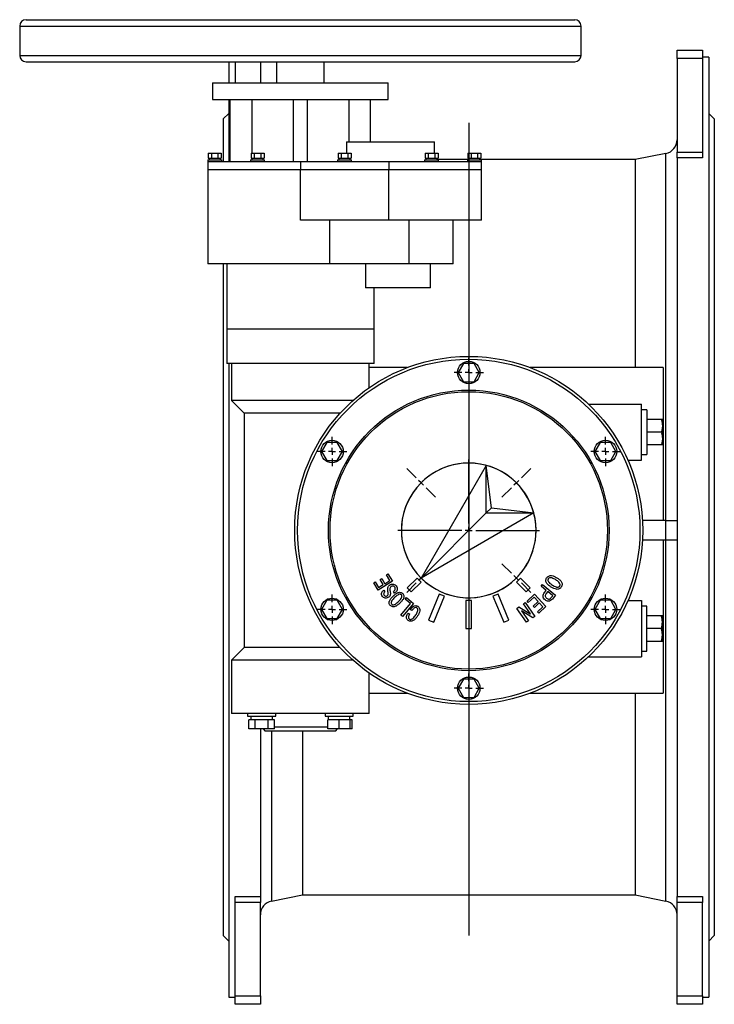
# Model space of a CAD drawing. Extents: x 1322 to 3079, y -78 to 1221.
# Tile 5 of 5: x 2584 to 3079, y 482 to 1184. Entities that reach past the tile are written whole.
import ezdxf

# ---------------------------------------------------------------- set-up
doc = ezdxf.new("R2010")
doc.units = 0
doc.header["$LTSCALE"] = 5
doc.layers.get('0').update_dxf_attribs({"linetype": 'CONTINUOUS'})
doc.layers.add('0_18', color=7, linetype='CONTINUOUS')

# ---------------------------------------------------------------- blocks, each defined once
blk = doc.blocks.new('SW_CENTERMARKSYMBOL_21')
at = {"layer": '0_18', "color": 0}
for p, q in [((0, 1), (0, 2.1)), ((-1, 0), (-2.1, 0)), ((0, 0), (-0.5, 0)), ((0, 0), (0, 0.5)), ((0, 0), (0, -0.5)), ((0, 0), (0.5, 0)), ((1, 0), (2.1, 0)), ((0, -1), (0, -2.1))]:
    blk.add_line(p, q, dxfattribs=at)
blk = doc.blocks.new('SW_CENTERMARKSYMBOL_22')
at = {"layer": '0_18', "color": 0}
for p, q in [((0, 1), (0, 2.1)), ((-1, 0), (-2.1, 0)), ((0, 0), (-0.5, 0)), ((0, 0), (0, 0.5)), ((0, 0), (0, -0.5)), ((0, 0), (0.5, 0)), ((1, 0), (2.1, 0)), ((0, -1), (0, -2.1))]:
    blk.add_line(p, q, dxfattribs=at)
blk = doc.blocks.new('SW_CENTERMARKSYMBOL_23')
at = {"layer": '0_18', "color": 0}
for p, q in [((0, 1), (0, 2.1)), ((-1, 0), (-2.1, 0)), ((0, 0), (-0.5, 0)), ((0, 0), (0, 0.5)), ((0, 0), (0, -0.5)), ((0, 0), (0.5, 0)), ((1, 0), (2.1, 0)), ((0, -1), (0, -2.1))]:
    blk.add_line(p, q, dxfattribs=at)
blk = doc.blocks.new('SW_CENTERMARKSYMBOL_24')
at = {"layer": '0_18', "color": 0}
for p, q in [((0, 1), (0, 2.1)), ((-1, 0), (-2.1, 0)), ((0, 0), (-0.5, 0)), ((0, 0), (0, 0.5)), ((0, 0), (0, -0.5)), ((0, 0), (0.5, 0)), ((1, 0), (2.1, 0)), ((0, -1), (0, -2.1))]:
    blk.add_line(p, q, dxfattribs=at)
blk = doc.blocks.new('SW_CENTERMARKSYMBOL_25')
at = {"layer": '0_18', "color": 0}
for p, q in [((0, 1), (0, 2.1)), ((-1, 0), (-2.1, 0)), ((0, 0), (-0.5, 0)), ((0, 0), (0, 0.5)), ((0, 0), (0, -0.5)), ((0, 0), (0.5, 0)), ((1, 0), (2.1, 0)), ((0, -1), (0, -2.1))]:
    blk.add_line(p, q, dxfattribs=at)
blk = doc.blocks.new('SW_CENTERMARKSYMBOL_26')
at = {"layer": '0_18', "color": 0}
for p, q in [((0, 1), (0, 2.1)), ((-1, 0), (-2.1, 0)), ((0, 0), (-0.5, 0)), ((0, 0), (0, 0.5)), ((0, 0), (0, -0.5)), ((0, 0), (0.5, 0)), ((1, 0), (2.1, 0)), ((0, -1), (0, -2.1))]:
    blk.add_line(p, q, dxfattribs=at)
blk = doc.blocks.new('SW_CENTERMARKSYMBOL_27')
at = {"layer": '0_18', "color": 0}
for p, q in [((-6.79, -5.79), (-6.79, 3.31)), ((-14.28, 0.71), (-15.63, 2.05)), ((0.71, 0.71), (2.05, 2.05)), ((-13.58, 0), (-13.93, 0.35)), ((0, 0), (-0.35, -0.35)), ((0, 0), (0.35, 0.35)), ((-13.58, 0), (-13.22, -0.35)), ((-12.87, -0.71), (-11.53, -2.05)), ((-0.71, -0.71), (-2.05, -2.05)), ((-7.79, -6.79), (-16.89, -6.79)), ((-6.79, -6.79), (-7.29, -6.79)), ((-6.79, -6.79), (-6.79, -6.29)), ((-6.79, -6.79), (-6.79, -7.29)), ((-6.79, -6.79), (-6.29, -6.79)), ((-5.79, -6.79), (3.31, -6.79)), ((-6.79, -7.79), (-6.79, -16.89)), ((-12.87, -12.87), (-11.53, -11.53)), ((-0.71, -12.87), (-2.05, -11.53)), ((-13.58, -13.58), (-13.93, -13.93)), ((-13.58, -13.58), (-13.22, -13.22)), ((0, -13.58), (-0.35, -13.22)), ((0, -13.58), (0.35, -13.93)), ((-14.28, -14.28), (-15.63, -15.63)), ((0.71, -14.28), (2.05, -15.63))]:
    blk.add_line(p, q, dxfattribs=at)
for start, end in [(50.9683, 129.0317), (132.0158, 135), (45, 47.9842), (42.0158, 45), (140.9683, 219.0317), (135, 137.9842), (320.9683, 39.0317), (222.0158, 225), (225, 227.9842), (312.0158, 315), (315, 317.9842), (230.9683, 309.0317)]:
    blk.add_arc((-6.79, -6.79), 9.6, start, end, dxfattribs=at)

msp = doc.modelspace()

# ---------------------------------------------------------------- linework, layer by layer
at = {"color": 7, "linetype": 'CONTINUOUS'}
for p, q in [((2583.58, 1179.31), (2583.58, 1158.31)), ((2588.08, 1183.81), (2979.08, 1183.81)), ((2983.58, 1158.31), (2983.58, 1179.31)), ((3052.08, 1162.06), (3070.08, 1162.06)), ((3052.08, 1156.13), (3052.08, 1162.06)), ((3070.08, 1162.06), (3070.08, 1156.13)), ((2588.08, 1153.81), (2979.08, 1153.81)), ((2732.58, 1153.81), (2732.58, 1138.81)), ((2737.08, 1153.81), (2737.08, 1138.81)), ((2755.08, 1153.81), (2755.08, 1138.81)), ((2766.58, 1153.81), (2766.58, 1138.81)), ((2800.58, 1138.81), (2800.58, 1153.81)), ((3070.08, 1156.13), (3052.08, 1156.13)), ((3052.08, 1156.13), (3052.08, 1089.49)), ((3074.58, 1157.06), (3070.08, 1157.06)), ((3070.08, 1156.13), (3070.08, 1089.49)), ((3074.58, 1157.06), (3074.58, 487.06)), ((2721.08, 1138.81), (2721.08, 1126.81)), ((2721.08, 1138.81), (2846.08, 1138.81)), ((2846.08, 1126.81), (2846.08, 1138.81)), ((2721.08, 1126.81), (2846.08, 1126.81)), ((2732.58, 1126.81), (2732.58, 1082.81)), ((2733.58, 1082.81), (2733.58, 1126.81)), ((2748.93, 1126.81), (2748.93, 1088.61)), ((2778.58, 1082.81), (2778.58, 1126.81)), ((2788.58, 1082.81), (2788.58, 1126.81)), ((2818.22, 1126.81), (2818.22, 1096.81)), ((2833.58, 1096.81), (2833.58, 1126.81)), ((2732.58, 1117.06), (2728.58, 1113.06)), ((3078.58, 1113.06), (3074.58, 1117.06)), ((2728.58, 1113.06), (2728.58, 1082.81)), ((3078.58, 1113.06), (3078.58, 531.06)), ((2816.41, 1096.81), (2816.41, 1088.61)), ((2816.41, 1096.81), (2879.08, 1096.81)), ((2879.08, 1088.61), (2879.08, 1096.81)), ((2717.96, 1088.61), (2717.96, 1085.11)), ((2717.96, 1088.61), (2720.27, 1088.61)), ((2720.27, 1088.61), (2720.27, 1085.11)), ((2720.27, 1088.61), (2724.89, 1088.61)), ((2724.89, 1088.61), (2724.89, 1085.11)), ((2724.89, 1088.61), (2727.19, 1088.61)), ((2727.19, 1088.61), (2727.19, 1085.11)), ((2748.46, 1088.61), (2748.46, 1085.11)), ((2748.46, 1088.61), (2750.77, 1088.61)), ((2750.77, 1088.61), (2750.77, 1085.11)), ((2750.77, 1088.61), (2755.39, 1088.61)), ((2755.39, 1088.61), (2755.39, 1085.11)), ((2755.39, 1088.61), (2757.69, 1088.61)), ((2757.69, 1088.61), (2757.69, 1085.11)), ((2810.46, 1088.61), (2810.46, 1085.11)), ((2810.46, 1088.61), (2812.77, 1088.61)), ((2812.77, 1088.61), (2812.77, 1085.11)), ((2812.77, 1088.61), (2817.39, 1088.61)), ((2817.39, 1088.61), (2817.39, 1085.11)), ((2817.39, 1088.61), (2819.69, 1088.61)), ((2819.69, 1088.61), (2819.69, 1085.11)), ((2872.46, 1088.61), (2872.46, 1085.11)), ((2872.46, 1088.61), (2874.77, 1088.61)), ((2874.77, 1088.61), (2874.77, 1085.11)), ((2874.77, 1088.61), (2879.39, 1088.61)), ((2879.39, 1088.61), (2879.39, 1085.11)), ((2879.39, 1088.61), (2881.69, 1088.61)), ((2881.69, 1088.61), (2881.69, 1085.11)), ((2902.96, 1088.61), (2902.96, 1085.11)), ((2902.96, 1088.61), (2905.27, 1088.61)), ((2905.27, 1088.61), (2905.27, 1085.11)), ((2905.27, 1088.61), (2909.89, 1088.61)), ((2909.89, 1088.61), (2909.89, 1085.11)), ((2909.89, 1088.61), (2912.19, 1088.61)), ((2912.19, 1088.61), (2912.19, 1085.11)), ((3044.04, 1088.45), (3022.08, 1084.06)), ((3052.08, 1089.49), (3070.08, 1089.49)), ((3052.08, 1085.27), (3052.08, 1089.49)), ((3070.08, 1089.49), (3070.08, 1085.27)), ((2717.58, 1083.81), (2717.58, 1082.81)), ((2717.58, 1083.81), (2727.58, 1083.81)), ((2717.58, 1082.81), (2717.58, 1076.81)), ((2717.58, 1082.81), (2750.58, 1082.81)), ((2717.96, 1085.11), (2719.11, 1085.11)), ((2718.58, 1085.11), (2718.58, 1083.81)), ((2719.11, 1085.11), (2720.27, 1085.11)), ((2720.27, 1085.11), (2722.58, 1085.11)), ((2722.58, 1085.11), (2724.89, 1085.11)), ((2724.89, 1085.11), (2726.04, 1085.11)), ((2726.04, 1085.11), (2727.19, 1085.11)), ((2726.58, 1083.81), (2726.58, 1085.11)), ((2727.58, 1082.81), (2727.58, 1083.81)), ((2748.08, 1083.81), (2748.08, 1082.81)), ((2748.08, 1083.81), (2758.08, 1083.81)), ((2748.46, 1085.11), (2749.61, 1085.11)), ((2748.93, 1085.11), (2748.93, 1083.81)), ((2749.08, 1085.11), (2749.08, 1083.81)), ((2749.61, 1085.11), (2750.77, 1085.11)), ((2750.58, 1082.81), (2783.58, 1082.81)), ((2750.77, 1085.11), (2753.08, 1085.11)), ((2753.08, 1085.11), (2755.39, 1085.11)), ((2755.39, 1085.11), (2756.54, 1085.11)), ((2756.54, 1085.11), (2757.69, 1085.11)), ((2757.08, 1083.81), (2757.08, 1085.11)), ((2758.08, 1082.81), (2758.08, 1083.81)), ((2783.58, 1082.81), (2783.58, 1076.81)), ((2783.58, 1082.81), (2815.08, 1082.81)), ((2810.08, 1083.81), (2810.08, 1082.81)), ((2810.08, 1083.81), (2820.08, 1083.81)), ((2810.46, 1085.11), (2811.61, 1085.11)), ((2811.08, 1085.11), (2811.08, 1083.81)), ((2811.61, 1085.11), (2812.77, 1085.11)), ((2812.77, 1085.11), (2815.08, 1085.11)), ((2815.08, 1085.11), (2817.39, 1085.11)), ((2815.08, 1082.81), (2846.58, 1082.81)), ((2817.39, 1085.11), (2818.54, 1085.11)), ((2818.54, 1085.11), (2819.69, 1085.11)), ((2819.08, 1083.81), (2819.08, 1085.11)), ((2820.08, 1082.81), (2820.08, 1083.81)), ((2846.58, 1082.81), (2846.58, 1076.81)), ((2846.58, 1082.81), (2879.58, 1082.81)), ((2872.08, 1083.81), (2872.08, 1082.81)), ((2872.08, 1083.81), (2882.08, 1083.81)), ((2872.46, 1085.11), (2873.61, 1085.11)), ((2873.08, 1085.11), (2873.08, 1083.81)), ((2873.61, 1085.11), (2874.77, 1085.11)), ((2874.77, 1085.11), (2877.08, 1085.11)), ((2877.08, 1085.11), (2879.39, 1085.11)), ((2879.39, 1085.11), (2880.54, 1085.11)), ((2879.58, 1082.81), (2912.58, 1082.81)), ((2880.54, 1085.11), (2881.69, 1085.11)), ((2881.08, 1083.81), (2881.08, 1085.11)), ((2903.58, 1084.06), (2881.08, 1084.06)), ((2882.08, 1082.81), (2882.08, 1083.81)), ((2902.58, 1083.81), (2902.58, 1082.81)), ((2902.58, 1083.81), (2912.58, 1083.81)), ((2902.96, 1085.11), (2904.11, 1085.11)), ((2903.58, 1085.11), (2903.58, 1083.81)), ((2904.11, 1085.11), (2905.27, 1085.11)), ((2905.27, 1085.11), (2907.58, 1085.11)), ((2907.58, 1085.11), (2909.89, 1085.11)), ((2909.89, 1085.11), (2911.04, 1085.11)), ((2911.04, 1085.11), (2912.19, 1085.11)), ((2911.58, 1083.81), (2911.58, 1085.11)), ((3022.08, 1084.06), (2911.58, 1084.06)), ((2912.58, 1082.81), (2912.58, 1083.81)), ((2912.58, 1076.81), (2912.58, 1082.81)), ((3022.08, 1084.06), (3022.08, 935.81)), ((3070.08, 1085.27), (3052.08, 1085.27)), ((3052.08, 1085.27), (3052.08, 558.84)), ((2717.58, 1076.81), (2717.58, 1009.81)), ((2783.58, 1076.81), (2717.58, 1076.81)), ((2783.58, 1040.81), (2783.58, 1076.81)), ((2846.58, 1076.81), (2783.58, 1076.81)), ((2846.58, 1040.81), (2846.58, 1076.81)), ((2912.58, 1076.81), (2846.58, 1076.81)), ((2912.58, 1040.81), (2912.58, 1076.81)), ((2846.58, 1040.81), (2783.58, 1040.81)), ((2804.53, 1009.81), (2804.53, 1040.81)), ((2912.58, 1040.81), (2846.58, 1040.81)), ((2861.18, 1009.81), (2861.18, 1040.81)), ((2892.58, 1009.81), (2892.58, 1040.81)), ((2804.53, 1009.81), (2717.58, 1009.81)), ((2728.58, 1009.81), (2728.58, 531.06)), ((2731.08, 1009.81), (2731.08, 963.31)), ((2861.18, 1009.81), (2804.53, 1009.81)), ((2829.9, 1009.81), (2829.9, 992.81)), ((2892.58, 1009.81), (2861.18, 1009.81)), ((2876.38, 992.81), (2876.38, 1009.81)), ((2876.38, 992.81), (2829.9, 992.81)), ((2836.08, 963.31), (2836.08, 992.81)), ((2731.08, 963.31), (2731.08, 938.81)), ((2836.08, 963.31), (2731.08, 963.31)), ((2836.08, 938.81), (2836.08, 963.31)), ((2836.08, 938.81), (2731.08, 938.81)), ((2732.58, 938.81), (2732.58, 487.06)), ((2734.58, 938.81), (2734.58, 912.31)), ((2832.58, 921.47), (2832.58, 938.81)), ((2859.76, 935.81), (2832.58, 935.81)), ((2899.82, 938.81), (2896.07, 932.31)), ((2907.33, 938.81), (2899.82, 938.81)), ((2911.08, 932.31), (2907.33, 938.81)), ((3042.08, 935.81), (2947.39, 935.81)), ((3042.08, 935.81), (3042.08, 826.81)), ((2896.07, 932.31), (2899.82, 925.81)), ((2907.33, 925.81), (2911.08, 932.31)), ((2899.82, 925.81), (2907.33, 925.81)), ((2734.58, 912.31), (2743.58, 903.31)), ((2820.99, 912.31), (2734.58, 912.31)), ((2988.88, 909.81), (3026.58, 909.81)), ((3026.58, 869.81), (3026.58, 909.81)), ((3030.58, 905.81), (3026.58, 905.81)), ((3030.58, 905.81), (3030.58, 873.81)), ((2743.58, 903.31), (2743.58, 736.31)), ((2811.9, 903.31), (2743.58, 903.31)), ((3040.76, 898.9), (3030.58, 898.9)), ((3041.58, 898.9), (3041.58, 894.35)), ((3041.58, 894.35), (3041.58, 885.26)), ((3040.76, 889.81), (3030.58, 889.81)), ((3041.58, 885.26), (3041.58, 880.71)), ((2802.39, 882.56), (2798.64, 876.06)), ((2809.9, 882.56), (2802.39, 882.56)), ((2813.65, 876.06), (2809.9, 882.56)), ((2997.25, 882.56), (2993.5, 876.06)), ((3004.76, 882.56), (2997.25, 882.56)), ((3008.51, 876.06), (3004.76, 882.56)), ((3040.76, 880.71), (3030.58, 880.71)), ((2798.64, 876.06), (2802.39, 869.56)), ((2809.9, 869.56), (2813.65, 876.06)), ((2993.5, 876.06), (2997.25, 869.56)), ((3004.76, 869.56), (3008.51, 876.06)), ((3026.58, 873.81), (3030.58, 873.81)), ((2802.39, 869.56), (2809.9, 869.56)), ((2916, 866.17), (2869.63, 785.87)), ((2916, 832.23), (2916, 866.17)), ((2919.71, 835.94), (2916, 866.17)), ((2997.25, 869.56), (3004.76, 869.56)), ((3017.05, 869.81), (3026.58, 869.81)), ((2916, 832.23), (2919.71, 835.94)), ((2919.71, 835.94), (2949.94, 832.23)), ((2916, 832.23), (2869.63, 785.87)), ((2949.94, 832.23), (2869.63, 785.87)), ((2916, 832.23), (2949.94, 832.23)), ((3044.08, 826.81), (3027.38, 826.81)), ((3044.08, 812.81), (3044.08, 826.81)), ((3044.08, 826.81), (3052.08, 826.81)), ((3044.08, 812.81), (3027.38, 812.81)), ((3042.08, 812.81), (3042.08, 703.81)), ((3052.08, 812.81), (3044.08, 812.81)), ((2844.87, 788.26), (2846.02, 788.95)), ((2847.4, 784.06), (2844.87, 788.26)), ((2846.02, 788.95), (2849.28, 783.52)), ((2835.84, 782.48), (2836.99, 783.17)), ((2838.95, 777.31), (2835.84, 782.48)), ((2836.99, 783.17), (2839.36, 779.23)), ((2849.28, 783.52), (2838.95, 777.31)), ((2839.36, 779.23), (2842.56, 781.15)), ((2840.38, 784.77), (2841.53, 785.47)), ((2842.56, 781.15), (2840.38, 784.77)), ((2841.53, 785.47), (2843.71, 781.84)), ((2843.71, 781.84), (2847.4, 784.06)), ((2866.81, 785.87), (2859.74, 778.79)), ((2862.56, 775.97), (2869.63, 783.04)), ((2869.63, 783.04), (2866.81, 785.87)), ((2940.35, 785.87), (2937.52, 783.04)), ((2937.52, 783.04), (2944.59, 775.97)), ((2947.42, 778.79), (2940.35, 785.87)), ((2955.22, 779.97), (2956.24, 781.21)), ((2958.83, 777.01), (2955.22, 779.97)), ((2956.24, 781.21), (2965.46, 773.64)), ((2843.03, 777.24), (2843.89, 776.1)), ((2849.92, 776.33), (2850.25, 776.59)), ((2850.79, 775.2), (2849.92, 776.33)), ((2851.18, 775.49), (2850.79, 775.2)), ((2858.28, 770.92), (2859.14, 771.94)), ((2859.14, 771.94), (2864.15, 767.74)), ((2859.74, 778.79), (2862.56, 775.97)), ((2882.59, 774.38), (2874.94, 755.9)), ((2878.64, 754.37), (2886.29, 772.85)), ((2886.29, 772.85), (2882.59, 774.38)), ((2924.56, 774.38), (2920.86, 772.85)), ((2920.86, 772.85), (2928.52, 754.37)), ((2932.21, 755.9), (2924.56, 774.38)), ((2944.59, 775.97), (2947.42, 778.79)), ((2945.14, 769.45), (2950.37, 774.28)), ((2950.09, 772.21), (2946.04, 768.47)), ((2952.98, 769.08), (2950.09, 772.21)), ((2950.37, 774.28), (2958.47, 765.5)), ((2957.55, 775.44), (2958.83, 777.01)), ((2959.86, 776.16), (2958.84, 774.92)), ((2963.42, 773.24), (2959.86, 776.16)), ((2962.4, 772), (2963.42, 773.24)), ((2965.46, 773.64), (2963.16, 770.83)), ((2802.39, 770.06), (2798.64, 763.56)), ((2809.9, 770.06), (2802.39, 770.06)), ((2813.65, 763.56), (2809.9, 770.06)), ((2855.3, 759.45), (2862.18, 767.65)), ((2864.15, 767.74), (2856.41, 758.52)), ((2862.18, 767.65), (2858.28, 770.92)), ((2901.58, 769.81), (2901.58, 749.81)), ((2905.58, 769.81), (2901.58, 769.81)), ((2905.58, 749.81), (2905.58, 769.81)), ((2937.86, 764.24), (2939.31, 765.25)), ((2939.31, 765.25), (2947.47, 760.28)), ((2942.55, 767.5), (2943.88, 768.42)), ((2947.53, 760.33), (2942.55, 767.5)), ((2943.88, 768.42), (2950.75, 758.53)), ((2946.04, 768.47), (2945.14, 769.45)), ((2949.49, 765.86), (2952.98, 769.08)), ((2950.39, 764.89), (2949.49, 765.86)), ((2953.88, 768.11), (2950.39, 764.89)), ((2952.6, 761.88), (2956.39, 765.39)), ((2958.47, 765.5), (2953.49, 760.91)), ((2956.39, 765.39), (2953.88, 768.11)), ((2997.25, 770.06), (2993.5, 763.56)), ((3004.76, 770.06), (2997.25, 770.06)), ((3008.51, 763.56), (3004.76, 770.06)), ((3017.05, 769.81), (3026.58, 769.81)), ((3026.58, 769.81), (3026.58, 729.81)), ((3030.58, 765.81), (3026.58, 765.81)), ((3030.58, 733.81), (3030.58, 765.81)), ((2798.64, 763.56), (2802.39, 757.06)), ((2809.9, 757.06), (2813.65, 763.56)), ((2856.41, 758.52), (2855.3, 759.45)), ((2860.35, 760.94), (2861.49, 760.18)), ((2863.12, 762.63), (2861.93, 763.42)), ((2944.74, 754.35), (2937.86, 764.24)), ((2941.14, 762.49), (2941.08, 762.45)), ((2941.08, 762.45), (2946.07, 755.28)), ((2949.31, 757.53), (2941.14, 762.49)), ((2947.47, 760.28), (2947.53, 760.33)), ((2950.75, 758.53), (2949.31, 757.53)), ((2953.49, 760.91), (2952.6, 761.88)), ((2993.5, 763.56), (2997.25, 757.06)), ((3004.76, 757.06), (3008.51, 763.56)), ((3040.76, 758.9), (3030.58, 758.9)), ((3041.58, 754.35), (3041.58, 758.9)), ((2802.39, 757.06), (2809.9, 757.06)), ((2874.94, 755.9), (2878.64, 754.37)), ((2928.52, 754.37), (2932.21, 755.9)), ((2946.07, 755.28), (2944.74, 754.35)), ((2997.25, 757.06), (3004.76, 757.06)), ((3041.58, 745.26), (3041.58, 754.35)), ((2901.58, 749.81), (2905.58, 749.81)), ((3040.76, 749.81), (3030.58, 749.81)), ((3041.58, 740.71), (3041.58, 745.26)), ((3040.76, 740.71), (3030.58, 740.71)), ((2743.58, 736.31), (2734.58, 727.31)), ((2811.9, 736.31), (2743.58, 736.31)), ((3026.58, 733.81), (3030.58, 733.81)), ((2734.58, 727.31), (2734.58, 689.31)), ((2820.99, 727.31), (2734.58, 727.31)), ((2988.88, 729.81), (3026.58, 729.81)), ((2832.58, 689.31), (2832.58, 718.15)), ((2899.82, 713.81), (2896.07, 707.31)), ((2907.33, 713.81), (2899.82, 713.81)), ((2911.08, 707.31), (2907.33, 713.81)), ((2832.58, 703.81), (2859.76, 703.81)), ((2896.07, 707.31), (2899.82, 700.81)), ((2907.33, 700.81), (2911.08, 707.31)), ((2947.39, 703.81), (3042.08, 703.81)), ((3022.08, 703.81), (3022.08, 560.06)), ((2899.82, 700.81), (2907.33, 700.81)), ((2748.93, 689.31), (2734.58, 689.31)), ((2746, 689.31), (2746, 687.31)), ((2818.22, 689.31), (2748.93, 689.31)), ((2766, 687.31), (2766, 689.31)), ((2801.15, 689.31), (2801.15, 687.31)), ((2832.58, 689.31), (2818.22, 689.31)), ((2821.15, 687.31), (2821.15, 689.31)), ((2746, 687.31), (2766, 687.31)), ((2746.76, 678.31), (2746.76, 684.71)), ((2751.38, 684.71), (2746.76, 684.71)), ((2748.3, 687.31), (2748.3, 684.71)), ((2751.38, 678.31), (2751.38, 684.71)), ((2760.62, 684.71), (2751.38, 684.71)), ((2760.62, 678.31), (2760.62, 684.71)), ((2765.24, 684.71), (2760.62, 684.71)), ((2763.7, 684.71), (2763.7, 687.31)), ((2765.24, 678.31), (2765.24, 684.71)), ((2801.15, 687.31), (2811.15, 687.31)), ((2803.15, 678.31), (2803.15, 684.71)), ((2811.15, 684.71), (2803.15, 684.71)), ((2803.45, 687.31), (2803.45, 684.71)), ((2811.15, 687.31), (2821.15, 687.31)), ((2811.15, 678.31), (2811.15, 684.71)), ((2819.15, 684.71), (2811.15, 684.71)), ((2818.85, 684.71), (2818.85, 687.31)), ((2819.15, 678.31), (2819.15, 684.71)), ((2820.39, 684.71), (2819.15, 684.71)), ((2820.39, 678.31), (2820.39, 684.71)), ((2751.38, 678.31), (2746.76, 678.31)), ((2760.62, 678.31), (2751.38, 678.31)), ((2755.08, 678.31), (2755.08, 558.84)), ((2757.08, 678.31), (2758.58, 676.81)), ((2808.58, 676.81), (2758.58, 676.81)), ((2765.24, 678.31), (2760.62, 678.31)), ((2765.24, 679.81), (2803.15, 679.81)), ((2785.08, 676.81), (2785.08, 560.06)), ((2811.15, 678.31), (2803.15, 678.31)), ((2808.58, 676.81), (2810.08, 678.31)), ((2819.15, 678.31), (2811.15, 678.31)), ((2820.39, 678.31), (2819.15, 678.31)), ((2737.08, 558.84), (2755.08, 558.84)), ((2737.08, 554.62), (2737.08, 558.84)), ((2755.08, 554.62), (2737.08, 554.62)), ((2737.08, 487.99), (2737.08, 554.62)), ((2755.08, 558.84), (2755.08, 554.62)), ((2755.08, 487.99), (2755.08, 554.62)), ((2763.11, 555.66), (2785.08, 560.06)), ((2785.08, 560.06), (3022.08, 560.06)), ((3022.08, 560.06), (3044.04, 555.66)), ((3052.08, 558.84), (3070.08, 558.84)), ((3052.08, 554.62), (3052.08, 558.84)), ((3070.08, 554.62), (3052.08, 554.62)), ((3052.08, 487.99), (3052.08, 554.62)), ((3070.08, 558.84), (3070.08, 554.62)), ((3070.08, 487.99), (3070.08, 554.62)), ((2728.58, 531.06), (2732.58, 527.06)), ((3074.58, 527.06), (3078.58, 531.06)), ((2732.58, 487.06), (2737.08, 487.06)), ((2737.08, 487.99), (2755.08, 487.99)), ((2737.08, 482.06), (2737.08, 487.99)), ((2755.08, 487.99), (2755.08, 482.06)), ((3052.08, 487.99), (3070.08, 487.99)), ((3052.08, 482.06), (3052.08, 487.99)), ((3070.08, 487.99), (3070.08, 482.06)), ((3070.08, 487.06), (3074.58, 487.06)), ((2755.08, 482.06), (2737.08, 482.06)), ((3070.08, 482.06), (3052.08, 482.06))]:
    msp.add_line(p, q, dxfattribs=at)
at = {"color": 8, "linetype": 'CONTINUOUS'}
for p, q in [((2583.58, 1179.31), (2983.58, 1179.31)), ((2583.58, 1158.31), (2983.58, 1158.31)), ((3044.04, 826.81), (3044.04, 1088.45)), ((3044.04, 555.66), (3044.04, 812.81)), ((2763.11, 676.81), (2763.11, 555.66))]:
    msp.add_line(p, q, dxfattribs=at)
msp.add_line((2903.58, 1110.21), (2903.58, 531.06))
at = {"color": 7, "linetype": 'CONTINUOUS'}
for centre, radius in [((2903.58, 819.81), 124), ((2903.58, 819.81), 122), ((2903.58, 932.31), 8), ((2903.58, 819.81), 100), ((2903.58, 819.81), 98.85), ((2806.15, 876.06), 8), ((3001, 876.06), 8), ((2806.15, 763.56), 8), ((3001, 763.56), 8), ((2903.58, 707.31), 8)]:
    msp.add_circle(centre, radius, dxfattribs=at)
for centre, radius, start, end in [((2588.08, 1179.31), 4.5, 90, 180), ((2979.08, 1179.31), 4.5, 0, 90), ((2588.08, 1158.31), 4.5, 180, 270), ((2979.08, 1158.31), 4.5, 270, 0), ((3042.08, 1098.25), 10, 281.30993, 0), ((2903.58, 819.81), 48, 75, 225), ((2903.58, 819.81), 48, 15, 75), ((2903.58, 819.81), 48, 225, 15), ((2765.08, 545.86), 10, 101.30993, 180), ((3042.08, 545.86), 10, 0, 78.69007)]:
    msp.add_arc(centre, radius, start, end, dxfattribs=at)
for points, knots in [([(3040.76, 898.9), (3040.99, 898.16), (3041.45, 896.67), (3041.53, 895.13), (3041.58, 894.35)], [0, 0, 0, 0, 0.495462, 1, 1, 1, 1]), ([(3041.58, 898.9), (3041.58, 898.9), (3041.56, 898.9), (3041.48, 898.9), (3041.43, 898.9), (3041.21, 898.9), (3041.01, 898.9), (3040.76, 898.9)], [0, 0, 0, 0, 0.25, 0.25, 0.5, 0.5, 1, 1, 1, 1]), ([(3041.58, 894.35), (3041.57, 894.25), (3041.57, 893.43), (3041.39, 891.89), (3040.97, 890.51), (3040.76, 889.81)], [0, 0, 0, 0, 0.070092, 0.530786, 1, 1, 1, 1]), ([(3040.76, 889.81), (3040.99, 889.07), (3041.45, 887.58), (3041.53, 886.04), (3041.58, 885.26)], [0, 0, 0, 0, 0.495458, 1, 1, 1, 1]), ([(3041.58, 885.26), (3041.57, 885.15), (3041.57, 884.34), (3041.39, 882.8), (3040.97, 881.41), (3040.76, 880.71)], [0, 0, 0, 0, 0.070085, 0.530784, 1, 1, 1, 1]), ([(3041.58, 880.71), (3041.58, 880.71), (3041.56, 880.71), (3041.48, 880.71), (3041.43, 880.71), (3041.21, 880.71), (3041.01, 880.71), (3040.76, 880.71)], [0, 0, 0, 0, 0.25, 0.25, 0.5, 0.5, 1, 1, 1, 1]), ([(2959.1, 785.92), (2959.3, 786.2), (2959.7, 786.76), (2960.58, 787.35), (2961.58, 787.64), (2962.97, 787.63), (2964.63, 787.07), (2965.82, 786.38), (2966.41, 786.04)], [0, 0, 0, 0, 0.125001, 0.249872, 0.374791, 0.499786, 0.749586, 1, 1, 1, 1]), ([(2965.54, 784.61), (2965.11, 784.85), (2964.26, 785.35), (2962.93, 785.98), (2961.67, 786.13), (2960.71, 785.8), (2960.4, 785.41), (2960.24, 785.22)], [0, 0, 0, 0, 0.251196, 0.502178, 0.75042, 0.875409, 1, 1, 1, 1]), ([(2966.41, 786.04), (2966.99, 785.67), (2968.13, 784.92), (2969.38, 783.71), (2970, 782.48), (2970.18, 781.45), (2970.05, 780.42), (2969.73, 779.81), (2969.56, 779.51)], [0, 0, 0, 0, 0.250443, 0.500229, 0.62521, 0.750125, 0.874967, 1, 1, 1, 1]), ([(2846.02, 776.33), (2845.95, 776.77), (2845.79, 777.65), (2845.88, 778.91), (2846.3, 780.01), (2846.82, 780.49), (2847.08, 780.73)], [0, 0, 0, 0, 0.280527, 0.560606, 0.780339, 1, 1, 1, 1]), ([(2847.08, 780.73), (2847.52, 781.02), (2848.38, 781.59), (2849.87, 781.66), (2851.11, 781.12), (2851.65, 780.51), (2851.91, 780.2)], [0, 0, 0, 0, 0.280449, 0.559416, 0.779336, 1, 1, 1, 1]), ([(2848.06, 779.68), (2847.85, 779.45), (2847.41, 778.97), (2847.27, 777.8), (2847.4, 776.99), (2847.48, 776.5)], [0, 0, 0, 0, 0.27835, 0.558681, 1, 1, 1, 1]), ([(2850.85, 779.39), (2850.66, 779.62), (2850.26, 780.07), (2849.4, 780.25), (2848.65, 780.07), (2848.26, 779.81), (2848.06, 779.68)], [0, 0, 0, 0, 0.280228, 0.558057, 0.778885, 1, 1, 1, 1]), ([(2850.25, 776.59), (2850.48, 776.78), (2850.94, 777.18), (2851.25, 777.99), (2851.22, 778.78), (2850.98, 779.19), (2850.85, 779.39)], [0, 0, 0, 0, 0.280584, 0.559522, 0.779857, 1, 1, 1, 1]), ([(2851.91, 780.2), (2852.19, 779.77), (2852.73, 778.92), (2852.65, 777.45), (2852.07, 776.28), (2851.48, 775.76), (2851.18, 775.49)], [0, 0, 0, 0, 0.279964, 0.558691, 0.779145, 1, 1, 1, 1]), ([(2962.35, 779.4), (2961.78, 779.78), (2960.63, 780.53), (2959.37, 781.73), (2958.71, 782.94), (2958.5, 783.96), (2958.62, 785), (2958.94, 785.61), (2959.1, 785.92)], [0, 0, 0, 0, 0.250444, 0.500322, 0.625337, 0.750228, 0.875017, 1, 1, 1, 1]), ([(2960.24, 785.22), (2960.14, 785), (2959.94, 784.54), (2960.09, 783.54), (2960.82, 782.52), (2961.99, 781.63), (2962.82, 781.1), (2963.23, 780.84)], [0, 0, 0, 0, 0.1245471, 0.2495049, 0.4978592, 0.7488414, 1, 1, 1, 1]), ([(2969.56, 779.51), (2969.37, 779.23), (2968.98, 778.67), (2968.12, 778.08), (2967.12, 777.79), (2965.75, 777.82), (2964.12, 778.39), (2962.94, 779.07), (2962.35, 779.4)], [0, 0, 0, 0, 0.12503, 0.24986, 0.374758, 0.499733, 0.74955, 1, 1, 1, 1]), ([(2963.23, 780.84), (2964.06, 780.34), (2965.11, 779.72), (2966.53, 779.33), (2967.26, 779.38), (2967.97, 779.63), (2968.28, 780.01), (2968.43, 780.2)], [0, 0, 0, 0, 0.500548, 0.625736, 0.75068, 0.875488, 1, 1, 1, 1]), ([(2968.43, 780.2), (2968.53, 780.43), (2968.73, 780.88), (2968.62, 781.88), (2967.93, 782.93), (2966.77, 783.82), (2965.95, 784.34), (2965.54, 784.61)], [0, 0, 0, 0, 0.124703, 0.249692, 0.497763, 0.748772, 1, 1, 1, 1]), ([(2842.14, 772.73), (2841.87, 773.14), (2841.33, 773.97), (2841.56, 775.39), (2842.17, 776.48), (2842.74, 776.99), (2843.03, 777.24)], [0, 0, 0, 0, 0.2799418, 0.5577654, 0.7788972, 1, 1, 1, 1]), ([(2846.61, 772.32), (2846.21, 772.06), (2845.42, 771.55), (2844.06, 771.52), (2842.9, 771.91), (2842.39, 772.46), (2842.14, 772.73)], [0, 0, 0, 0, 0.28016, 0.559531, 0.779767, 1, 1, 1, 1]), ([(2843.89, 776.1), (2843.68, 775.93), (2843.25, 775.59), (2842.92, 774.87), (2842.91, 774.14), (2843.14, 773.77), (2843.25, 773.58)], [0, 0, 0, 0, 0.280364, 0.560625, 0.780074, 1, 1, 1, 1]), ([(2843.25, 773.58), (2843.42, 773.4), (2843.76, 773.03), (2844.46, 772.86), (2845.09, 773), (2845.42, 773.22), (2845.58, 773.32)], [0, 0, 0, 0, 0.279991, 0.559107, 0.779358, 1, 1, 1, 1]), ([(2845.58, 773.32), (2845.8, 773.54), (2846.25, 773.97), (2846.32, 775.12), (2846.14, 775.87), (2846.02, 776.33)], [0, 0, 0, 0, 0.279137, 0.557712, 1, 1, 1, 1]), ([(2847.48, 776.5), (2847.58, 776.09), (2847.76, 775.26), (2847.76, 774.05), (2847.36, 773), (2846.86, 772.54), (2846.61, 772.32)], [0, 0, 0, 0, 0.280733, 0.5606571, 0.7802846, 1, 1, 1, 1]), ([(2847.7, 766.31), (2847.49, 766.57), (2847.07, 767.08), (2846.83, 768.06), (2846.92, 769.04), (2847.39, 770.27), (2848.36, 771.61), (2849.28, 772.53), (2849.75, 772.99)], [0, 0, 0, 0, 0.124864, 0.24954, 0.374447, 0.499472, 0.749522, 1, 1, 1, 1]), ([(2849.75, 772.99), (2850.23, 773.44), (2851.21, 774.32), (2852.59, 775.24), (2853.85, 775.67), (2854.84, 775.73), (2855.82, 775.45), (2856.32, 775.01), (2856.56, 774.79)], [0, 0, 0, 0, 0.250467, 0.500534, 0.625606, 0.750526, 0.875184, 1, 1, 1, 1]), ([(2855.6, 773.87), (2855.41, 774.01), (2855.02, 774.3), (2854.03, 774.29), (2852.5, 773.56), (2851.47, 772.57), (2850.78, 771.92)], [0, 0, 0, 0, 0.124114, 0.249074, 0.49812, 1, 1, 1, 1]), ([(2853.48, 769.09), (2854.17, 769.76), (2855.21, 770.75), (2855.97, 772.27), (2856.01, 773.26), (2855.74, 773.67), (2855.6, 773.87)], [0, 0, 0, 0, 0.501863, 0.750751, 0.875751, 1, 1, 1, 1]), ([(2856.56, 774.79), (2856.77, 774.53), (2857.19, 774.01), (2857.43, 773.02), (2857.34, 772.02), (2856.88, 770.78), (2855.9, 769.42), (2854.97, 768.48), (2854.5, 768.02)], [0, 0, 0, 0, 0.124819, 0.249504, 0.374411, 0.499465, 0.749525, 1, 1, 1, 1]), ([(2958.01, 770.28), (2957.61, 770.66), (2956.82, 771.43), (2956.44, 773), (2956.79, 774.39), (2957.3, 775.09), (2957.55, 775.44)], [0, 0, 0, 0, 0.280156, 0.558953, 0.779106, 1, 1, 1, 1]), ([(2958.84, 774.92), (2958.62, 774.63), (2958.18, 774.05), (2957.9, 772.97), (2958.38, 772.1), (2958.81, 771.71), (2959.03, 771.52)], [0, 0, 0, 0, 0.281254, 0.559327, 0.778849, 1, 1, 1, 1]), ([(2959.03, 771.52), (2959.32, 771.29), (2959.91, 770.83), (2961.02, 770.8), (2961.82, 771.35), (2962.21, 771.78), (2962.4, 772)], [0, 0, 0, 0, 0.281477, 0.557415, 0.778321, 1, 1, 1, 1]), ([(2854.5, 768.02), (2854.02, 767.57), (2853.05, 766.69), (2851.66, 765.78), (2850.4, 765.38), (2849.4, 765.36), (2848.43, 765.65), (2847.94, 766.09), (2847.7, 766.31)], [0, 0, 0, 0, 0.250483, 0.5005, 0.625514, 0.750413, 0.875124, 1, 1, 1, 1]), ([(2850.78, 771.92), (2850.09, 771.26), (2849.07, 770.29), (2848.28, 768.8), (2848.25, 767.82), (2848.52, 767.43), (2848.66, 767.23)], [0, 0, 0, 0, 0.501974, 0.750817, 0.875775, 1, 1, 1, 1]), ([(2848.66, 767.23), (2848.85, 767.09), (2849.23, 766.8), (2850.21, 766.77), (2851.76, 767.45), (2852.79, 768.43), (2853.48, 769.09)], [0, 0, 0, 0, 0.1243742, 0.2494351, 0.4981344, 1, 1, 1, 1]), ([(2861.93, 763.42), (2862.26, 763.86), (2862.91, 764.74), (2864.15, 765.86), (2865.52, 766.25), (2866.63, 766.13), (2867.11, 765.86), (2867.35, 765.72)], [0, 0, 0, 0, 0.2508925, 0.5011254, 0.7497126, 0.8748438, 1, 1, 1, 1]), ([(2867.35, 765.72), (2867.6, 765.52), (2868.1, 765.13), (2868.7, 763.98), (2868.83, 762.35), (2868.18, 760.54), (2867.51, 759.46), (2867.18, 758.93)], [0, 0, 0, 0, 0.125055, 0.250139, 0.4989237, 0.7491373, 1, 1, 1, 1]), ([(2963.16, 770.83), (2962.78, 770.43), (2962.02, 769.63), (2960.47, 769.22), (2959.06, 769.52), (2958.36, 770.02), (2958.01, 770.28)], [0, 0, 0, 0, 0.280385, 0.559085, 0.779216, 1, 1, 1, 1]), ([(2860.5, 755.53), (2860.21, 755.77), (2859.62, 756.26), (2859.23, 757.37), (2859.21, 758.58), (2859.62, 759.81), (2860.11, 760.56), (2860.35, 760.94)], [0, 0, 0, 0, 0.186216, 0.372481, 0.559167, 0.77934, 1, 1, 1, 1]), ([(2867.18, 758.93), (2866.78, 758.36), (2865.98, 757.23), (2864.48, 755.76), (2862.85, 755.02), (2861.43, 755.03), (2860.81, 755.36), (2860.5, 755.53)], [0, 0, 0, 0, 0.250842, 0.501271, 0.750198, 0.875092, 1, 1, 1, 1]), ([(2861.49, 760.18), (2861.14, 759.61), (2860.61, 758.76), (2860.53, 757.55), (2860.84, 756.94), (2861.11, 756.74), (2861.24, 756.64)], [0, 0, 0, 0, 0.500642, 0.749498, 0.87461, 1, 1, 1, 1]), ([(2861.24, 756.64), (2861.47, 756.53), (2861.93, 756.31), (2862.97, 756.5), (2864.42, 757.55), (2865.28, 758.8), (2865.86, 759.64)], [0, 0, 0, 0, 0.1243957, 0.2491969, 0.4986309, 1, 1, 1, 1]), ([(2866.61, 764.61), (2866.45, 764.69), (2866.11, 764.86), (2865.35, 764.8), (2864.16, 764.2), (2863.54, 763.26), (2863.12, 762.63)], [0, 0, 0, 0, 0.124784, 0.25008, 0.498765, 1, 1, 1, 1]), ([(2865.86, 759.64), (2866.37, 760.42), (2867.13, 761.59), (2867.41, 763.23), (2867.15, 764.15), (2866.79, 764.46), (2866.61, 764.61)], [0, 0, 0, 0, 0.501289, 0.750431, 0.875393, 1, 1, 1, 1]), ([(3041.58, 754.35), (3041.57, 754.46), (3041.57, 755.28), (3041.39, 756.82), (3040.97, 758.2), (3040.76, 758.9)], [0, 0, 0, 0, 0.070086, 0.530783, 1, 1, 1, 1]), ([(3041.58, 758.9), (3041.58, 758.9), (3041.56, 758.9), (3041.48, 758.9), (3041.43, 758.9), (3041.21, 758.9), (3041.01, 758.9), (3040.76, 758.9)], [0, 0, 0, 0, 0.25, 0.25, 0.5, 0.5, 1, 1, 1, 1]), ([(3040.76, 749.81), (3040.99, 750.55), (3041.45, 752.04), (3041.53, 753.58), (3041.58, 754.35)], [0, 0, 0, 0, 0.495458, 1, 1, 1, 1]), ([(3041.58, 745.26), (3041.57, 745.37), (3041.57, 746.18), (3041.39, 747.72), (3040.97, 749.11), (3040.76, 749.81)], [0, 0, 0, 0, 0.0700917, 0.5307872, 1, 1, 1, 1]), ([(3040.76, 740.71), (3040.99, 741.45), (3041.45, 742.94), (3041.53, 744.48), (3041.58, 745.26)], [0, 0, 0, 0, 0.495461, 1, 1, 1, 1]), ([(3041.58, 740.71), (3041.58, 740.71), (3041.56, 740.71), (3041.48, 740.71), (3041.43, 740.71), (3041.21, 740.71), (3041.01, 740.71), (3040.76, 740.71)], [0, 0, 0, 0, 0.25, 0.25, 0.5, 0.5, 1, 1, 1, 1])]:
    msp.add_open_spline(points, degree=3, knots=knots, dxfattribs=at)

# ---------------------------------------------------------------- block references
at = {"layer": '0_18', "xscale": 5, "yscale": 5, "zscale": 5}
for name, p in [('SW_CENTERMARKSYMBOL_25', (2903.58, 932.31)), ('SW_CENTERMARKSYMBOL_26', (2806.15, 876.06)), ('SW_CENTERMARKSYMBOL_24', (3001, 876.06)), ('SW_CENTERMARKSYMBOL_27', (2937.52, 853.75)), ('SW_CENTERMARKSYMBOL_21', (2806.15, 763.56)), ('SW_CENTERMARKSYMBOL_23', (3001, 763.56)), ('SW_CENTERMARKSYMBOL_22', (2903.58, 707.31))]:
    msp.add_blockref(name, p, dxfattribs=at)

doc.saveas('drawing.dxf')
